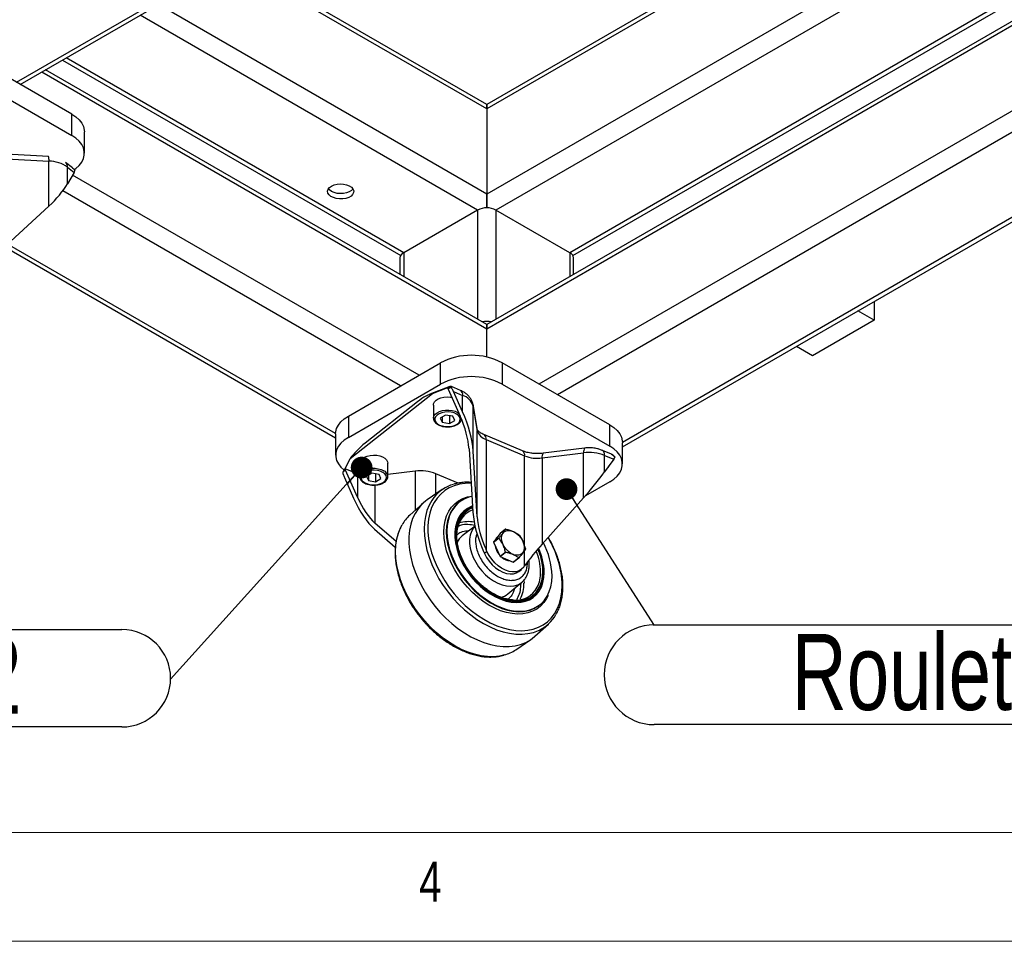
# Model space of a CAD drawing. Header units: millimetres. Extents: x 5 to 415, y 5 to 292.
# Tile 14 of 25: x 166 to 211, y 5 to 47. Entities that reach past the tile are written whole.
import ezdxf

# ---------------------------------------------------------------- set-up
doc = ezdxf.new("R2010")
doc.units = ezdxf.units.MM
doc.layers.add('NOTES', color=6, linetype='Continuous')
doc.layers.add('TRAIT-FORT', color=4, linetype='Continuous', lineweight=25)
doc.styles.add('SLDTEXTSTYLE0', font='TXT', dxfattribs={"width": 0.75})
doc.dimstyles.new('SLDDIMSTYLE4', dxfattribs={"dimtxt": 0.18, "dimasz": 1, "dimexe": 0, "dimexo": 0.0625, "dimgap": 0, "dimtad": 0, "dimtih": 1, "dimtoh": 1, "dimdec": 0, "dimrnd": 1e-09, "dimzin": 0, "dimdsep": 46, "dimtxsty": 'Standard', "dimblk1": 'DOT', "dimblk2": 'DOT', "dimsah": 1, "dimcen": 0.09, "dimadec": 0, "dimazin": 0, "dimtfac": 1, "dimtdec": 0, "dimtofl": 0, "dimtmove": 0, "dimatfit": 3, "dimldrblk": 'DOT', "dimfxl": 1, "dimfrac": 2, "dimtolj": 1, "dimtzin": 0, "dimarcsym": 0})

# ---------------------------------------------------------------- blocks, each defined once
blk = doc.blocks.new('SW_NOTE_6')
at = {"layer": 'NOTES', "color": 0}
for p, q in [((0, 0.04), (51.913, 0.04)), ((51.913, -4.55), (0, -4.55))]:
    blk.add_line(p, q, dxfattribs=at)
for centre, start, end in [((0, -2.255), 90, 270), ((51.913, -2.255), 270, 90)]:
    blk.add_arc(centre, 2.295, start, end, dxfattribs=at)
at = {"layer": 'NOTES', "color": 0, "insert": (25.838, -0.379), "char_height": 3.5, "attachment_point": 2, "style": 'SLDTEXTSTYLE0'}
blk.add_mtext('Roulette REF: 38-177-80', dxfattribs=at)
blk = doc.blocks.new('_Dot')
at = {"color": 0, "linetype": 'ByBlock', "lineweight": -2}
blk.add_line((-0.5, 0), (-1, 0), dxfattribs=at)
at = {"color": 0, "linetype": 'ByBlock', "const_width": 0.5}
blk.add_lwpolyline([(-0.25, 0, 1), (0.25, 0, 1)], format="xyb", close=True, dxfattribs=at)
blk = doc.blocks.new('SW_NOTE_7')
at = {"layer": 'NOTES', "color": 0}
for p, q in [((-36.339, 2.28), (-2.24, 2.28)), ((-2.24, -2.2), (-36.339, -2.2))]:
    blk.add_line(p, q, dxfattribs=at)
for centre, start, end in [((-36.339, 0.04), 90, 270), ((-2.24, 0.04), 270, 90)]:
    blk.add_arc(centre, 2.24, start, end, dxfattribs=at)
at = {"layer": 'NOTES', "color": 0, "insert": (-19.341, 1.911), "char_height": 3.5, "attachment_point": 2, "style": 'SLDTEXTSTYLE0'}
blk.add_mtext('VIS CHc M8x12', dxfattribs=at)

msp = doc.modelspace()

# ---------------------------------------------------------------- linework, layer by layer
at = {"lineweight": 18}
for p, q in [((10, 10), (410, 10)), ((5, 5), (415, 5))]:
    msp.add_line(p, q, dxfattribs=at)
at = {"layer": 'TRAIT-FORT', "lineweight": 25}
for p, q in [((165.635, 44.503), (229.133, 81.16)), ((165.811, 44.402), (229.264, 81.033)), ((244.548, 76.548), (187.272, 43.484)), ((244.548, 76.346), (187.272, 43.281)), ((247.94, 74.385), (187.272, 39.362)), ((248.584, 73.776), (187.697, 38.627)), ((253.987, 72.977), (191.091, 36.667)), ((191.228, 36.544), (254.163, 72.875)), ((254.944, 72.425), (187.272, 33.359)), ((255.12, 72.323), (187.272, 33.156)), ((253.174, 67.281), (189.676, 30.624)), ((254.023, 66.791), (190.525, 30.134)), ((254.987, 63.429), (193.515, 27.942)), ((193.515, 27.739), (255.023, 63.247)), ((187.272, 43.281), (175.571, 50.036)), ((187.272, 43.484), (175.746, 50.138)), ((187.272, 39.362), (172.176, 48.077)), ((186.848, 38.627), (171.327, 47.587)), ((168.18, 43.034), (163.231, 45.891)), ((167.758, 45.526), (183.316, 36.544)), ((183.454, 36.667), (167.933, 45.627)), ((163.231, 44.911), (168.18, 42.054)), ((187.272, 33.156), (166.801, 44.974)), ((187.272, 33.359), (166.977, 45.075)), ((187.272, 43.484), (187.272, 43.281)), ((187.272, 43.281), (187.272, 43.484)), ((168.18, 42.054), (168.18, 43.034)), ((187.272, 43.281), (187.272, 39.362)), ((168.766, 41.237), (168.766, 42.217)), ((167.114, 41.09), (165.166, 41.198)), ((165.186, 40.986), (167.134, 40.879)), ((167.134, 38.81), (167.134, 40.879)), ((168.217, 40.565), (167.894, 40.82)), ((167.988, 39.837), (167.988, 40.598)), ((167.988, 40.598), (168.296, 40.355)), ((168.296, 40.355), (167.988, 39.837)), ((168.24, 40.544), (168.223, 40.56)), ((184.161, 31.033), (168.224, 40.233)), ((183.312, 30.543), (167.771, 39.514)), ((187.272, 39.362), (187.272, 38.728)), ((187.272, 38.728), (187.272, 39.362)), ((167.134, 38.81), (165.186, 37.02)), ((186.848, 38.627), (183.454, 36.667)), ((186.848, 38.627), (186.848, 33.604)), ((191.091, 36.667), (187.697, 38.627)), ((187.697, 38.627), (187.697, 33.604)), ((165.104, 36.932), (180.323, 28.147)), ((180.323, 28.35), (165.231, 37.062)), ((183.278, 36.422), (183.278, 35.665)), ((183.454, 36.667), (183.454, 35.563)), ((191.091, 36.667), (191.091, 35.563)), ((191.266, 35.665), (191.266, 36.422)), ((205.091, 33.563), (204.348, 33.993)), ((205.091, 34.422), (205.091, 33.563)), ((205.091, 33.563), (202.263, 31.931)), ((187.272, 33.156), (187.272, 33.359)), ((187.272, 33.359), (187.272, 33.156)), ((187.272, 31.868), (187.272, 33.156)), ((202.263, 31.931), (201.519, 32.36)), ((180.908, 29.155), (185.151, 31.604)), ((185.151, 30.624), (185.151, 31.604)), ((187.979, 31.604), (187.979, 30.624)), ((192.929, 28.747), (187.979, 31.604)), ((180.908, 28.175), (185.151, 30.624)), ((185.569, 30.51), (184.649, 30.155)), ((184.781, 30.192), (185.477, 30.461)), ((185.46, 30.445), (185.56, 30.473)), ((185.477, 30.461), (185.46, 30.445)), ((185.598, 30.472), (185.495, 30.391)), ((185.495, 30.391), (186.053, 29.148)), ((185.56, 30.473), (185.598, 30.472)), ((186.064, 30.333), (185.647, 30.509)), ((187.979, 30.624), (192.929, 27.767)), ((180.987, 27.199), (184.781, 30.192)), ((186.165, 29.344), (185.744, 30.283)), ((185.744, 30.283), (186.165, 30.105)), ((186.165, 29.344), (186.165, 30.105)), ((184.09, 29.811), (181.677, 27.907)), ((184.819, 29.66), (184.819, 29.058)), ((186.832, 28.541), (186.646, 29.666)), ((186.646, 29.666), (186.651, 29.612)), ((186.651, 27.543), (186.651, 29.612)), ((186.651, 29.612), (186.837, 28.487)), ((180.908, 29.155), (180.908, 28.175)), ((185.382, 29.2), (185.135, 29.06)), ((185.135, 29.06), (185.222, 28.867)), ((185.222, 29.11), (185.222, 28.867)), ((185.716, 29.147), (185.382, 29.2)), ((185.556, 29.173), (185.556, 28.813)), ((185.803, 28.953), (185.716, 29.147)), ((185.933, 29.321), (185.994, 29.279)), ((185.222, 28.867), (185.556, 28.813)), ((185.556, 28.813), (185.803, 28.953)), ((186.832, 28.541), (186.837, 28.487)), ((192.929, 27.767), (192.929, 28.747)), ((180.323, 28.338), (180.323, 27.359)), ((186.837, 24.521), (186.837, 28.487)), ((188.916, 27.554), (187.141, 28.304)), ((186.458, 27.647), (186.638, 24.728)), ((187.242, 28.076), (187.242, 23.02)), ((187.242, 28.076), (189.017, 27.326)), ((191.775, 27.679), (189.862, 27.442)), ((193.515, 26.95), (193.515, 27.93)), ((180.753, 26.734), (180.987, 27.199)), ((186.837, 24.521), (186.651, 27.543)), ((189.017, 23.143), (189.017, 27.326)), ((189.818, 27.228), (191.731, 27.465)), ((189.818, 27.228), (189.818, 23.262)), ((191.731, 25.397), (191.731, 27.465)), ((193.009, 27.399), (192.592, 27.575)), ((192.692, 26.587), (192.692, 27.347)), ((192.692, 27.347), (193.113, 27.169)), ((180.736, 26.719), (180.753, 26.734)), ((181.328, 26.491), (180.753, 26.734)), ((181.424, 26.981), (181.424, 26.379)), ((182.724, 26.379), (182.724, 26.981)), ((193.113, 27.169), (192.692, 26.587)), ((192.851, 26.783), (192.813, 26.753)), ((192.888, 26.858), (192.851, 26.783)), ((180.771, 26.664), (180.669, 26.584)), ((180.669, 26.584), (180.684, 26.626)), ((180.683, 26.626), (180.736, 26.719)), ((180.724, 26.323), (181.145, 25.384)), ((181.328, 25.421), (180.771, 26.664)), ((181.328, 26.491), (181.328, 25.421)), ((181.987, 26.522), (181.74, 26.382)), ((181.74, 26.382), (181.827, 26.188)), ((181.827, 26.431), (181.827, 26.188)), ((182.321, 26.468), (181.987, 26.522)), ((182.16, 26.494), (182.16, 26.135)), ((182.16, 26.135), (182.407, 26.275)), ((182.407, 26.275), (182.321, 26.468)), ((183.977, 26.622), (182.724, 26.467)), ((183.977, 26.622), (183.977, 24.816)), ((185.966, 26.07), (184.938, 26.504)), ((184.938, 25.576), (184.938, 26.504)), ((181.827, 26.188), (182.16, 26.135)), ((182.129, 25.981), (182.129, 24.232)), ((192.929, 26.134), (191.814, 25.49)), ((185.229, 25.774), (184.539, 25.304)), ((191.731, 25.397), (189.818, 23.262)), ((184.349, 25.154), (183.731, 24.592)), ((186, 25.188), (185.974, 25.168)), ((183.102, 23.388), (182.129, 24.232)), ((186.733, 24.086), (186.145, 23.644)), ((182.106, 23.958), (183.068, 23.124)), ((186.145, 23.644), (186.133, 23.635)), ((187.888, 23.756), (187.589, 23.358)), ((187.589, 23.358), (187.838, 23.555)), ((188.137, 23.953), (187.888, 23.756)), ((187.838, 23.546), (187.589, 23.35)), ((187.589, 23.35), (187.888, 22.699)), ((187.124, 22.927), (187.166, 22.832)), ((187.284, 22.925), (187.166, 22.832)), ((187.284, 22.925), (187.242, 23.02)), ((187.888, 22.699), (188.137, 22.896)), ((188.144, 22.888), (187.895, 22.692)), ((187.895, 22.692), (188.494, 22.439)), ((189.017, 22.27), (189.017, 22.984)), ((188.494, 22.439), (188.743, 22.636)), ((188.75, 22.637), (188.501, 22.44)), ((188.974, 22.211), (189.017, 22.27)), ((188.754, 22.012), (188.873, 22.105)), ((188.248, 20.978), (188.889, 21.509)), ((188.851, 21.454), (188.849, 21.476)), ((188.982, 21.595), (188.987, 21.464)), ((189.69, 20.457), (189.716, 20.477)), ((189.489, 19.03), (190.107, 19.591)), ((188.608, 18.409), (189.298, 18.88))]:
    msp.add_line(p, q, dxfattribs=at)
at = {"layer": 'TRAIT-FORT', "lineweight": 25, "flags": 128}
for points in [[(168.18, 43.034), (168.367, 42.909), (168.522, 42.771), (168.64, 42.621), (168.72, 42.463), (168.761, 42.3), (168.766, 42.217)], [(168.296, 40.494), (168.367, 40.546), (168.522, 40.684), (168.64, 40.834), (168.72, 40.992), (168.761, 41.155), (168.761, 41.32), (168.72, 41.483), (168.64, 41.641), (168.522, 41.791), (168.367, 41.929), (168.18, 42.054)], [(180.13, 39.729), (180.249, 39.782), (180.387, 39.817), (180.536, 39.83), (180.686, 39.822), (180.827, 39.793), (180.952, 39.744), (181.051, 39.679), (181.119, 39.601), (181.152, 39.517), (181.147, 39.43), (181.105, 39.346), (181.029, 39.272), (180.922, 39.21), (180.793, 39.166), (180.649, 39.142), (180.498, 39.139), (180.352, 39.158), (180.217, 39.198), (180.105, 39.255), (180.02, 39.327), (179.969, 39.408), (179.955, 39.495), (179.979, 39.581), (180.038, 39.66), (180.13, 39.729)], [(180.13, 39.484), (180.038, 39.553), (180.003, 39.593)], [(181.107, 39.593), (181.051, 39.534), (180.952, 39.469), (180.827, 39.42), (180.686, 39.391), (180.536, 39.383), (180.387, 39.396), (180.249, 39.431), (180.13, 39.484)], [(184.819, 29.66), (184.827, 29.718), (184.867, 29.802), (184.94, 29.878), (185.041, 29.943), (185.166, 29.992), (185.306, 30.023), (185.456, 30.035), (185.606, 30.027), (185.663, 30.018)], [(180.323, 28.338), (180.328, 28.421), (180.368, 28.584), (180.449, 28.742), (180.567, 28.892), (180.721, 29.03), (180.908, 29.155)], [(184.819, 29.053), (184.82, 29.072), (184.843, 29.158), (184.9, 29.239), (184.987, 29.31), (185.101, 29.367), (185.234, 29.408), (185.381, 29.43), (185.531, 29.431), (185.679, 29.413), (185.815, 29.376), (185.933, 29.321)], [(185.888, 29.245), (185.773, 29.297), (185.638, 29.332), (185.493, 29.346), (185.346, 29.338), (185.207, 29.31), (185.085, 29.263), (184.986, 29.2), (184.918, 29.124), (184.885, 29.042), (184.888, 28.957), (184.928, 28.875), (185.002, 28.801), (185.105, 28.741), (185.231, 28.697), (185.372, 28.672), (185.52, 28.669), (185.664, 28.687), (185.795, 28.725), (185.907, 28.78), (185.99, 28.85), (186.042, 28.93), (186.057, 29.015), (186.035, 29.099), (185.978, 29.177), (185.888, 29.245)], [(192.929, 28.747), (193.116, 28.622), (193.27, 28.483), (193.389, 28.334), (193.469, 28.176), (193.51, 28.013), (193.515, 27.93)], [(180.908, 28.175), (180.721, 28.05), (180.567, 27.912), (180.449, 27.762), (180.368, 27.604), (180.328, 27.441), (180.328, 27.276), (180.368, 27.113), (180.449, 26.955), (180.567, 26.805), (180.705, 26.679)], [(192.929, 26.134), (193.116, 26.258), (193.27, 26.397), (193.389, 26.547), (193.469, 26.705), (193.51, 26.868), (193.51, 27.033), (193.469, 27.196), (193.389, 27.354), (193.27, 27.504), (193.116, 27.642), (192.929, 27.767)], [(181.424, 26.981), (181.431, 27.039), (181.472, 27.123), (181.544, 27.199), (181.646, 27.264), (181.77, 27.313), (181.911, 27.345), (182.06, 27.356), (182.21, 27.348), (182.353, 27.32), (182.481, 27.274), (182.587, 27.212), (182.665, 27.137), (182.711, 27.054), (182.724, 26.981)], [(192.692, 27.347), (192.687, 27.422), (192.67, 27.486), (192.643, 27.535), (192.606, 27.568), (192.591, 27.575)], [(181.424, 26.374), (181.424, 26.393), (181.447, 26.479), (181.504, 26.56), (181.592, 26.631), (181.705, 26.688), (181.839, 26.729), (181.985, 26.751), (182.136, 26.753), (182.283, 26.734), (182.42, 26.697), (182.537, 26.642)], [(181.424, 26.456), (181.417, 26.458), (181.328, 26.491)], [(182.493, 26.566), (182.377, 26.619), (182.242, 26.653), (182.097, 26.667), (181.95, 26.66), (181.811, 26.632), (181.689, 26.584), (181.59, 26.521), (181.523, 26.446), (181.489, 26.363), (181.493, 26.278), (181.532, 26.196), (181.606, 26.123), (181.71, 26.062), (181.836, 26.018), (181.977, 25.994), (182.124, 25.99), (182.268, 26.008), (182.4, 26.046), (182.511, 26.102), (182.595, 26.172), (182.646, 26.251), (182.661, 26.336), (182.639, 26.42), (182.582, 26.498), (182.493, 26.566)], [(186.556, 26.061), (186.285, 26.056), (186.024, 26.019), (185.778, 25.951), (185.55, 25.853), (185.341, 25.725), (185.154, 25.568), (184.99, 25.384), (184.851, 25.175), (184.739, 24.943), (184.653, 24.689), (184.596, 24.417), (184.567, 24.128), (184.567, 23.826), (184.596, 23.513), (184.653, 23.192), (184.739, 22.867), (184.851, 22.539), (184.99, 22.213), (185.154, 21.891), (185.341, 21.576), (185.55, 21.272), (185.778, 20.98), (186.024, 20.705), (186.285, 20.447), (186.559, 20.211), (186.843, 19.998), (187.135, 19.809), (187.431, 19.647), (187.73, 19.514), (188.028, 19.41), (188.322, 19.336), (188.61, 19.294), (188.89, 19.283), (189.157, 19.304), (189.411, 19.356), (189.649, 19.44), (189.867, 19.553), (190.065, 19.696), (190.241, 19.866), (190.392, 20.063), (190.518, 20.283), (190.618, 20.527), (190.689, 20.79), (190.732, 21.071), (190.747, 21.367), (190.747, 21.367)], [(184.837, 25.405), (184.747, 25.278), (184.621, 25.053), (184.522, 24.805), (184.451, 24.538), (184.408, 24.253), (184.393, 23.953), (184.408, 23.641), (184.451, 23.319), (184.522, 22.992), (184.621, 22.66), (184.747, 22.329), (184.898, 21.999), (185.074, 21.676), (185.272, 21.36), (185.491, 21.056), (185.729, 20.767), (185.984, 20.493), (186.253, 20.239), (186.534, 20.007), (186.824, 19.798), (187.121, 19.614), (187.423, 19.458), (187.726, 19.33), (188.027, 19.232), (188.324, 19.164), (188.615, 19.128), (188.896, 19.123), (189.165, 19.15), (189.419, 19.208), (189.657, 19.296), (189.666, 19.3)], [(190.096, 20.9), (190.027, 20.762), (189.901, 20.576), (189.75, 20.414), (189.576, 20.281), (189.381, 20.176), (189.167, 20.102), (188.937, 20.059), (188.693, 20.048), (188.439, 20.069), (188.177, 20.121), (187.91, 20.204), (187.641, 20.318), (187.374, 20.46), (187.112, 20.629), (186.857, 20.824), (186.613, 21.041), (186.383, 21.278), (186.169, 21.533), (185.974, 21.802), (185.8, 22.083), (185.65, 22.371), (185.524, 22.665), (185.424, 22.959), (185.353, 23.251), (185.309, 23.538), (185.295, 23.816), (185.309, 24.081), (185.353, 24.331), (185.424, 24.562), (185.524, 24.773), (185.65, 24.96), (185.8, 25.121), (185.974, 25.255), (186.169, 25.359), (186.383, 25.433), (186.592, 25.474)], [(186.593, 25.456), (186.499, 25.434), (186.29, 25.362), (186.1, 25.26), (185.93, 25.129), (185.783, 24.972), (185.66, 24.789), (185.563, 24.584), (185.493, 24.358), (185.451, 24.114), (185.437, 23.855), (185.451, 23.585), (185.493, 23.305), (185.563, 23.02), (185.66, 22.732), (185.783, 22.446), (185.93, 22.164), (186.1, 21.891), (186.29, 21.628), (186.499, 21.379), (186.724, 21.147), (186.962, 20.936), (187.21, 20.746), (187.466, 20.581), (187.727, 20.442), (187.989, 20.331), (188.249, 20.25), (188.505, 20.199), (188.754, 20.178), (188.992, 20.189), (189.216, 20.231), (189.425, 20.303), (189.615, 20.405), (189.785, 20.536), (189.932, 20.693), (190.055, 20.876), (190.152, 21.081), (190.222, 21.307), (190.264, 21.551), (190.279, 21.81)], [(184.539, 25.304), (184.457, 25.244), (184.272, 25.08), (184.111, 24.889), (183.974, 24.674), (183.863, 24.436), (183.779, 24.177), (183.723, 23.9), (183.694, 23.607), (183.694, 23.301), (183.723, 22.984), (183.779, 22.66), (183.863, 22.33), (183.974, 21.998), (184.111, 21.667), (184.272, 21.34), (184.457, 21.019), (184.663, 20.708), (184.889, 20.409), (185.133, 20.125), (185.393, 19.858), (185.666, 19.611), (185.95, 19.385), (186.243, 19.184), (186.541, 19.008), (186.843, 18.859), (187.146, 18.738), (187.446, 18.647), (187.742, 18.586), (188.031, 18.556), (188.31, 18.557), (188.576, 18.589), (188.828, 18.652), (189.064, 18.745), (189.28, 18.867), (189.476, 19.018), (189.489, 19.03)], [(186.62, 25.018), (186.561, 24.997), (186.381, 24.906), (186.222, 24.787), (186.086, 24.64), (185.975, 24.467), (185.89, 24.272), (185.833, 24.056), (185.804, 23.824), (185.804, 23.577), (185.833, 23.32), (185.89, 23.056), (185.975, 22.789), (186.086, 22.522), (186.222, 22.26), (186.381, 22.006), (186.561, 21.764), (186.759, 21.536), (186.973, 21.327), (187.199, 21.139), (187.434, 20.974), (187.675, 20.836), (187.919, 20.726), (188.161, 20.645), (188.4, 20.595), (188.631, 20.577), (188.851, 20.59), (189.057, 20.634), (189.246, 20.71), (189.416, 20.815), (189.564, 20.949), (189.688, 21.109), (189.786, 21.293), (189.858, 21.499), (189.901, 21.723), (189.915, 21.963), (189.915, 21.963)], [(186.625, 24.932), (186.451, 24.863), (186.192, 24.649), (186.007, 24.366), (185.9, 24.035), (185.866, 23.681), (185.9, 23.299), (186.007, 22.878), (186.09, 22.657), (186.192, 22.438), (186.451, 22.005), (186.771, 21.607), (187.128, 21.269), (187.5, 21.004), (187.864, 20.816), (188.227, 20.697), (188.599, 20.648), (188.782, 20.655), (188.957, 20.684), (189.276, 20.812), (189.535, 21.025), (189.721, 21.309), (189.828, 21.64), (189.861, 21.993), (189.861, 21.993)], [(185.626, 24.752), (185.538, 24.564), (185.468, 24.338), (185.426, 24.094), (185.411, 23.835), (185.426, 23.564), (185.468, 23.285), (185.538, 23), (185.635, 22.712), (185.758, 22.426), (185.905, 22.144), (186.075, 21.87), (186.265, 21.608), (186.474, 21.359), (186.698, 21.127), (186.936, 20.915), (187.185, 20.726), (187.441, 20.561), (187.701, 20.422), (187.963, 20.311), (188.224, 20.23), (188.48, 20.179), (188.728, 20.158), (188.966, 20.169), (189.191, 20.211), (189.201, 20.214)], [(188.088, 18.167), (187.854, 18.115), (187.585, 18.089), (187.304, 18.094), (187.013, 18.13), (186.716, 18.198), (186.415, 18.296), (186.112, 18.424), (185.811, 18.58), (185.513, 18.764), (185.223, 18.973), (184.942, 19.205), (184.673, 19.459), (184.418, 19.733), (184.18, 20.022), (183.961, 20.326), (183.763, 20.642), (183.587, 20.965), (183.436, 21.294), (183.31, 21.626), (183.211, 21.957), (183.14, 22.285), (183.097, 22.607), (183.082, 22.919), (183.097, 23.219), (183.14, 23.504), (183.211, 23.771), (183.31, 24.019), (183.379, 24.152)], [(186.735, 24.078), (186.655, 23.985), (186.571, 23.839), (186.515, 23.672), (186.486, 23.486), (186.486, 23.286), (186.515, 23.076), (186.571, 22.861), (186.655, 22.644), (186.764, 22.431), (186.896, 22.226), (187.048, 22.034), (187.217, 21.859), (187.399, 21.704), (187.59, 21.572), (187.787, 21.467), (187.984, 21.391), (188.179, 21.345), (188.366, 21.331), (188.542, 21.348), (188.702, 21.397), (188.845, 21.475), (188.894, 21.513)], [(187.755, 23.579), (187.727, 23.552), (187.676, 23.475)], [(187.953, 23.543), (187.967, 23.66), (188.009, 23.758), (188.076, 23.833), (188.165, 23.88), (188.27, 23.897), (188.387, 23.883), (188.508, 23.839), (188.628, 23.767), (188.74, 23.671), (188.838, 23.556), (188.916, 23.428), (188.971, 23.295), (188.999, 23.163), (188.999, 23.04), (188.971, 22.932), (188.916, 22.845), (188.838, 22.784), (188.74, 22.751), (188.628, 22.75), (188.508, 22.779), (188.387, 22.838), (188.27, 22.922), (188.165, 23.028), (188.076, 23.15), (188.009, 23.282), (187.967, 23.415), (187.953, 23.543)], [(187.166, 22.832), (187.263, 22.649), (187.382, 22.474), (187.521, 22.315), (187.676, 22.176), (187.841, 22.061), (188.011, 21.974), (188.182, 21.917), (188.346, 21.893), (188.501, 21.902), (188.64, 21.943), (188.754, 22.012)], [(188.974, 22.211), (188.878, 22.109), (188.758, 22.036), (188.619, 21.995), (188.465, 21.986), (188.3, 22.01), (188.129, 22.067), (187.959, 22.154), (187.794, 22.269), (187.64, 22.408), (187.5, 22.568), (187.381, 22.742), (187.284, 22.925)]]:
    msp.add_lwpolyline(points, dxfattribs=at)
at = {"layer": 'TRAIT-FORT', "lineweight": 25}
for centre, radius, start, end in [((166.602, 40.935), 0.535, 353.9161, 16.8785), ((167.101, 39.336), 1.543, 54.881, 88.7633), ((167.718, 40.615), 0.271, 356.4649, 49.4306), ((187.272, 37.808), 0.922, 62.6097, 117.3903), ((183.578, 36.393), 0.302, 114.3747, 174.3052), ((190.966, 36.393), 0.302, 5.6948, 65.6253), ((187.272, 32.489), 1.013, 78.0094, 101.9906), ((186.565, 28.888), 3.062, 62.4914, 117.5086), ((186.565, 27.908), 3.062, 62.4914, 117.5086), ((185.293, 30.3), 0.222, 24.3534, 41.0873), ((185.939, 30.141), 0.229, 350.9132, 56.8108), ((185.948, 29.406), 0.732, 16.3446, 72.8057), ((187.422, 28.659), 0.61, 196.3446, 252.8057), ((187.015, 28.112), 0.229, 350.9336, 56.6732), ((192.011, 27.52), 0.285, 145.949, 191.0397), ((188.791, 27.362), 0.229, 350.9132, 56.8108), ((189.607, 28.815), 1.602, 248.3992, 277.5809), ((190.098, 27.282), 0.285, 145.949, 191.0397), ((191.985, 25.56), 1.922, 68.3992, 97.5809), ((180.569, 26.573), 0.222, 24.3534, 41.0873), ((182.411, 26.355), 0.314, 3.7422, 66.2223), ((184.231, 24.717), 1.922, 68.3992, 97.5809), ((186.223, 24.323), 1.758, 106.0505, 142.0196), ((186.824, 24.101), 1.364, 128.5349, 151.4623), ((184.948, 23.262), 1.804, 132.455, 150.4384), ((187.036, 23.795), 1.127, 111.1073, 168.6753), ((186.416, 22.891), 1.407, 78.5434, 106.8483), ((186.612, 23.028), 0.773, 128.2279, 155.118), ((188.458, 23.551), 0.62, 179.6132, 180.3868), ((188.205, 23.554), 0.404, 98.6718, 99.7009), ((187.958, 22.915), 1.111, 44.5482, 45.0727), ((186.202, 21.213), 4.547, 1.9326, 31.183), ((188.209, 23.354), 0.62, 179.6132, 180.3868), ((188.511, 23.359), 0.876, 188.5202, 221.0083), ((186.853, 21.719), 3.426, 1.5238, 28.027), ((188.679, 23.478), 1.111, 224.5482, 225.0727), ((188.413, 23.164), 0.667, 229.6804, 264.5154), ((188.929, 23.675), 1.111, 224.5482, 225.0727), ((188.429, 23.039), 0.62, 359.6132, 0.3868), ((187.172, 21.94), 2.581, 1.02, 23.0129), ((187.073, 21.897), 2.843, 1.3459, 24.5906), ((188.433, 22.838), 0.404, 278.6718, 279.7009), ((188.682, 23.035), 0.404, 278.6718, 279.7009), ((188.248, 21.95), 1.505, 333.4923, 1.3535), ((187.553, 21.427), 1.434, 331.1595, 1.4654), ((187.758, 21.573), 0.771, 281.5129, 309.4139), ((188.593, 21.818), 1.138, 264.7458, 331.6979), ((188.855, 21.523), 1.354, 284.8205, 308.0898), ((188.927, 20.894), 1.757, 294.8668, 330.417), ((187.598, 19.903), 1.803, 285.7619, 304.0875)]:
    msp.add_arc(centre, radius, start, end, dxfattribs=at)
for centre, major_axis, ratio, start_param, end_param in [((167.893, 40.185), (0.426, 0.298), 0.310526, 5.680589, 5.973198), ((167.02, 39.428), (1.139, 1.208), 0.313421, 4.48665, 5.330431), ((185.449, 30.05), (-0.136, 0.548), 0.630873, 4.989959, 5.282568), ((184.09, 29.402), (0.838, 0.76), 0.275649, 0.398483, 1.325778), ((185.462, 28.682), (-0.739, 1.839), 0.366208, 3.97578, 4.819561), ((185.456, 28.785), (-0.887, 2.207), 0.366208, 3.97578, 4.819561), ((181.677, 27.499), (0.838, 0.76), 0.275649, 1.325778, 2.253073), ((192.818, 26.937), (0.368, 0.387), 0.139629, 5.484456, 5.777066), ((181.019, 26.556), (-0.136, 0.548), 0.630873, 1.555756, 1.848366), ((191.984, 26.027), (1.188, 1.446), 0.116777, 4.359127, 5.202907), ((181.854, 25.943), (-0.887, 2.207), 0.366208, 1.677968, 2.521749), ((181.919, 25.887), (-0.739, 1.839), 0.366208, 1.677968, 2.521749), ((187.832, 23.486), (-0.887, 2.207), 0.366208, 0.834187, 1.677968), ((187.832, 23.486), (-0.739, 1.839), 0.366208, 0.834187, 1.677968), ((189.608, 22.736), (0.99, 1.205), 0.116777, 1.217534, 2.061315)]:
    msp.add_ellipse(centre, major_axis=major_axis, ratio=ratio, start_param=start_param, end_param=end_param, dxfattribs=at)
for points, knots in [([(168.214, 40.561), (168.227, 40.553), (168.28, 40.52), (168.306, 40.468), (168.327, 40.428)], [0, 0, 0, 0, 0.235281, 1, 1, 1, 1]), ([(168.321, 40.443), (168.313, 40.46), (168.297, 40.491), (168.271, 40.514), (168.259, 40.525)], [0, 0, 0, 0, 0.528643, 1, 1, 1, 1]), ([(168.327, 40.428), (168.327, 40.435), (168.327, 40.448), (168.313, 40.451), (168.308, 40.453)], [0, 0, 0, 0, 0.57945, 1, 1, 1, 1]), ([(185.56, 30.473), (185.562, 30.489), (185.565, 30.51), (185.569, 30.507), (185.571, 30.506)], [0, 0, 0, 0, 0.725081, 1, 1, 1, 1]), ([(185.645, 30.509), (185.639, 30.512), (185.627, 30.516), (185.608, 30.518), (185.588, 30.516), (185.576, 30.513), (185.57, 30.511)], [0, 0, 0, 0, 0.251157, 0.504495, 0.755536, 1, 1, 1, 1]), ([(185.666, 30.418), (185.654, 30.432), (185.633, 30.457), (185.608, 30.467), (185.598, 30.472)], [0, 0, 0, 0, 0.5794507, 1, 1, 1, 1]), ([(185.666, 30.418), (185.663, 30.446), (185.659, 30.497), (185.649, 30.502), (185.645, 30.504)], [0, 0, 0, 0, 0.546406, 1, 1, 1, 1]), ([(186.642, 29.665), (186.639, 29.688), (186.63, 29.765), (186.579, 29.883), (186.497, 30.016), (186.392, 30.131), (186.265, 30.229), (186.154, 30.295), (186.082, 30.323), (186.063, 30.331)], [0, 0, 0, 0, 0.075326, 0.251216, 0.415355, 0.585493, 0.760487, 0.934432, 1, 1, 1, 1]), ([(184.82, 29.052), (184.823, 29.023), (184.83, 28.963), (184.879, 28.881), (184.952, 28.807), (185.051, 28.745), (185.171, 28.696), (185.306, 28.665), (185.449, 28.653), (185.593, 28.66), (185.731, 28.686), (185.857, 28.73), (185.966, 28.79), (186.048, 28.867), (186.099, 28.94), (186.107, 28.988), (186.109, 29.004)], [0, 0, 0, 0, 0.06763, 0.13687, 0.208206, 0.282269, 0.357639, 0.433006, 0.508189, 0.58333, 0.658617, 0.734243, 0.810439, 0.88725, 0.963485, 1, 1, 1, 1]), ([(187.141, 28.304), (187.139, 28.305), (187.103, 28.319), (187.043, 28.35), (186.967, 28.395), (186.908, 28.441), (186.868, 28.481), (186.843, 28.514), (186.833, 28.536), (186.833, 28.539), (186.832, 28.541)], [0, 0, 0, 0, 0.0075903, 0.1427528, 0.2778345, 0.4128099, 0.5488867, 0.6884531, 0.8366963, 1, 1, 1, 1]), ([(191.984, 27.692), (191.916, 27.691), (191.845, 27.69), (191.777, 27.68), (191.775, 27.679)], [0, 0, 0, 0, 0.968508, 1, 1, 1, 1]), ([(192.59, 27.573), (192.562, 27.585), (192.49, 27.617), (192.376, 27.647), (192.253, 27.672), (192.127, 27.689), (192.036, 27.691), (191.984, 27.692)], [0, 0, 0, 0, 0.153655, 0.394725, 0.569444, 0.755099, 1, 1, 1, 1]), ([(189.608, 27.426), (189.547, 27.428), (189.462, 27.43), (189.339, 27.443), (189.236, 27.459), (189.122, 27.484), (189.013, 27.516), (188.948, 27.541), (188.916, 27.554)], [0, 0, 0, 0, 0.23887, 0.336692, 0.497218, 0.661283, 0.833938, 1, 1, 1, 1]), ([(189.862, 27.442), (189.829, 27.438), (189.746, 27.429), (189.66, 27.427), (189.608, 27.426)], [0, 0, 0, 0, 0.3884979, 1, 1, 1, 1]), ([(193.007, 27.394), (193.039, 27.38), (193.11, 27.349), (193.146, 27.285), (193.166, 27.25)], [0, 0, 0, 0, 0.453594, 1, 1, 1, 1]), ([(193.158, 27.279), (193.146, 27.297), (193.11, 27.352), (193.05, 27.379), (193.01, 27.398)], [0, 0, 0, 0, 0.319354, 1, 1, 1, 1]), ([(193.166, 27.25), (193.17, 27.257), (193.176, 27.27), (193.171, 27.272), (193.169, 27.273)], [0, 0, 0, 0, 0.57945, 1, 1, 1, 1]), ([(180.671, 26.478), (180.668, 26.499), (180.661, 26.535), (180.667, 26.569), (180.669, 26.584)], [0, 0, 0, 0, 0.57945, 1, 1, 1, 1]), ([(181.424, 26.373), (181.428, 26.344), (181.434, 26.285), (181.483, 26.202), (181.556, 26.128), (181.655, 26.066), (181.775, 26.018), (181.91, 25.987), (182.053, 25.974), (182.197, 25.981), (182.335, 26.007), (182.462, 26.051), (182.569, 26.112), (182.655, 26.188), (182.706, 26.276), (182.728, 26.342), (182.723, 26.374), (182.723, 26.375)], [0, 0, 0, 0, 0.065096, 0.131741, 0.200404, 0.271691, 0.344237, 0.41678, 0.489146, 0.561471, 0.633937, 0.706729, 0.78007, 0.854003, 0.927381, 0.997964, 1, 1, 1, 1]), ([(186.553, 26.103), (186.492, 26.107), (186.35, 26.115), (186.133, 26.1), (185.928, 26.07), (185.808, 26.035), (185.761, 26.021)], [0, 0, 0, 0, 0.217541, 0.511494, 0.807976, 1, 1, 1, 1]), ([(186.623, 24.964), (186.558, 24.942), (186.382, 24.881), (186.204, 24.721), (186.065, 24.54), (185.954, 24.341), (185.865, 24.064), (185.83, 23.696), (185.865, 23.3), (185.954, 22.947), (186.065, 22.654), (186.204, 22.355), (186.423, 21.988), (186.694, 21.652), (186.932, 21.411), (187.175, 21.196), (187.486, 20.974), (187.864, 20.78), (188.241, 20.655), (188.552, 20.614), (188.795, 20.624), (189.033, 20.664), (189.304, 20.772), (189.523, 20.953), (189.662, 21.134), (189.773, 21.334), (189.866, 21.609), (189.879, 21.861), (189.886, 21.983)], [0, 0, 0, 0, 0.0298683, 0.0808258, 0.1058045, 0.1307884, 0.1786952, 0.2238947, 0.2690941, 0.317001, 0.3419797, 0.3669636, 0.417921, 0.4688785, 0.4938572, 0.5188411, 0.5667479, 0.6119473, 0.6571468, 0.7050536, 0.7300323, 0.7550162, 0.8059737, 0.8569311, 0.8819098, 0.9068937, 0.9548006, 1, 1, 1, 1]), ([(183.366, 24.13), (183.354, 24.11), (183.3, 24.024), (183.228, 23.854), (183.149, 23.621), (183.095, 23.374), (183.063, 23.114), (183.054, 22.844), (183.068, 22.566), (183.104, 22.283), (183.162, 21.996), (183.24, 21.707), (183.339, 21.421), (183.454, 21.14), (183.584, 20.872), (183.716, 20.63), (183.842, 20.423), (183.969, 20.233), (184.082, 20.074), (184.161, 19.974), (184.188, 19.938)], [0, 0, 0, 0, 0.019434, 0.083565, 0.147824, 0.212163, 0.276526, 0.340855, 0.405093, 0.469183, 0.533048, 0.596586, 0.659625, 0.72182, 0.782373, 0.838912, 0.885845, 0.925287, 0.973516, 1, 1, 1, 1]), ([(186.599, 21.839), (186.542, 21.915), (186.462, 22.02), (186.357, 22.183), (186.274, 22.324), (186.185, 22.494), (186.104, 22.675), (186.033, 22.865), (185.975, 23.059), (185.932, 23.255), (185.906, 23.449), (185.896, 23.64), (185.905, 23.823), (185.922, 23.955), (185.941, 24.022), (185.944, 24.034)], [0, 0, 0, 0, 0.107219, 0.150491, 0.222115, 0.296093, 0.375033, 0.456931, 0.540993, 0.626615, 0.713422, 0.801212, 0.889924, 0.97966, 1, 1, 1, 1]), ([(186.731, 24.123), (186.623, 24.141), (186.398, 24.179), (186.131, 24.158), (185.994, 24.097), (185.948, 24.076)], [0, 0, 0, 0, 0.381203, 0.791522, 1, 1, 1, 1]), ([(185.902, 23.695), (185.928, 23.718), (186.019, 23.799), (186.182, 23.853), (186.349, 23.884), (186.432, 23.886), (186.468, 23.886)], [0, 0, 0, 0, 0.180824, 0.621491, 0.837493, 1, 1, 1, 1]), ([(186.824, 23.76), (186.807, 23.715), (186.768, 23.61), (186.754, 23.413), (186.773, 23.18), (186.837, 22.928), (186.948, 22.665), (187.103, 22.407), (187.294, 22.169), (187.507, 21.967), (187.73, 21.808), (187.952, 21.694), (188.175, 21.62), (188.397, 21.591), (188.611, 21.613), (188.802, 21.689), (188.957, 21.816), (189.067, 21.986), (189.133, 22.183), (189.141, 22.331), (189.145, 22.403)], [0, 0, 0, 0, 0.039042, 0.091943, 0.144845, 0.200915, 0.259317, 0.318957, 0.378598, 0.437, 0.49307, 0.545972, 0.598873, 0.654944, 0.713345, 0.772986, 0.832627, 0.891028, 0.947098, 1, 1, 1, 1]), ([(187.838, 23.555), (187.874, 23.597), (187.947, 23.684), (188.059, 23.827), (188.107, 23.904), (188.137, 23.953)], [0, 0, 0, 0, 0.268143, 0.542157, 1, 1, 1, 1]), ([(188.144, 23.954), (188.207, 23.939), (188.332, 23.91), (188.546, 23.832), (188.667, 23.751), (188.743, 23.701)], [0, 0, 0, 0, 0.2681431, 0.5421571, 1, 1, 1, 1]), ([(188.75, 23.694), (188.786, 23.644), (188.859, 23.544), (188.971, 23.331), (189.019, 23.154), (189.049, 23.043)], [0, 0, 0, 0, 0.2681431, 0.5421571, 1, 1, 1, 1]), ([(190.468, 20.048), (190.482, 20.07), (190.536, 20.158), (190.61, 20.33), (190.688, 20.562), (190.742, 20.81), (190.774, 21.07), (190.783, 21.34), (190.77, 21.617), (190.734, 21.901), (190.676, 22.188), (190.597, 22.476), (190.499, 22.763), (190.383, 23.044), (190.253, 23.312), (190.159, 23.49), (190.106, 23.576), (190.103, 23.58)], [0, 0, 0, 0, 0.025092, 0.101109, 0.177277, 0.25354, 0.329831, 0.406082, 0.482225, 0.558192, 0.633894, 0.709208, 0.783929, 0.857651, 0.929426, 0.996444, 1, 1, 1, 1]), ([(188.137, 22.896), (188.121, 22.96), (188.087, 23.091), (187.995, 23.321), (187.898, 23.46), (187.838, 23.546)], [0, 0, 0, 0, 0.268143, 0.542157, 1, 1, 1, 1]), ([(188.743, 22.636), (188.7, 22.665), (188.613, 22.726), (188.464, 22.797), (188.305, 22.851), (188.198, 22.876), (188.144, 22.888)], [0, 0, 0, 0, 0.267898, 0.541662, 0.768854, 1, 1, 1, 1]), ([(189.049, 23.035), (189.033, 23.007), (188.999, 22.952), (188.907, 22.825), (188.811, 22.709), (188.75, 22.637)], [0, 0, 0, 0, 0.268143, 0.542157, 1, 1, 1, 1]), ([(189.861, 21.993), (189.855, 22.119), (189.842, 22.379), (189.747, 22.729), (189.668, 22.952), (189.63, 23.033), (189.626, 23.041)], [0, 0, 0, 0, 0.374461, 0.771353, 0.978336, 1, 1, 1, 1]), ([(189.886, 21.983), (189.88, 22.11), (189.867, 22.373), (189.771, 22.727), (189.688, 22.959), (189.648, 23.045), (189.642, 23.058)], [0, 0, 0, 0, 0.369319, 0.76076, 0.964858, 1, 1, 1, 1]), ([(188.893, 21.516), (188.923, 21.543), (188.998, 21.607), (189.085, 21.733), (189.158, 21.884), (189.204, 22.045), (189.227, 22.218), (189.229, 22.379), (189.215, 22.483), (189.209, 22.525)], [0, 0, 0, 0, 0.118055, 0.28387, 0.435418, 0.588503, 0.742344, 0.895895, 1, 1, 1, 1]), ([(188.499, 20.695), (188.472, 20.696), (188.384, 20.699), (188.225, 20.728), (188.025, 20.782), (187.824, 20.859), (187.625, 20.956), (187.43, 21.072), (187.244, 21.202), (187.076, 21.338), (186.935, 21.466), (186.812, 21.591), (186.702, 21.712), (186.632, 21.798), (186.599, 21.839)], [0, 0, 0, 0, 0.042982, 0.143704, 0.243899, 0.343564, 0.442518, 0.540335, 0.635971, 0.726489, 0.805803, 0.867009, 0.937204, 1, 1, 1, 1]), ([(188.645, 20.7), (188.647, 20.702), (188.68, 20.745), (188.749, 20.883), (188.834, 21.124), (188.846, 21.346), (188.851, 21.454)], [0, 0, 0, 0, 0.014286, 0.222832, 0.622716, 1, 1, 1, 1]), ([(188.553, 21.231), (188.535, 21.164), (188.491, 21.008), (188.382, 20.836), (188.277, 20.757), (188.239, 20.729)], [0, 0, 0, 0, 0.320756, 0.755949, 1, 1, 1, 1]), ([(184.188, 19.938), (184.265, 19.844), (184.372, 19.713), (184.541, 19.529), (184.69, 19.377), (184.873, 19.206), (185.071, 19.036), (185.284, 18.872), (185.509, 18.716), (185.743, 18.573), (185.984, 18.444), (186.23, 18.332), (186.478, 18.239), (186.728, 18.164), (186.977, 18.111), (187.224, 18.079), (187.467, 18.069), (187.705, 18.083), (187.905, 18.113), (188.02, 18.147), (188.063, 18.159)], [0, 0, 0, 0, 0.0710139, 0.0996996, 0.1472489, 0.1964768, 0.2491359, 0.30392, 0.3603064, 0.4178845, 0.4763721, 0.5355715, 0.5953472, 0.6556075, 0.7162969, 0.777394, 0.8389076, 0.9008779, 0.9633815, 1, 1, 1, 1])]:
    msp.add_open_spline(points, degree=3, knots=knots, dxfattribs=at)

# ---------------------------------------------------------------- block references
at = {"layer": 'NOTES'}
for name, p in [('SW_NOTE_6', (194.973, 19.515)), ('SW_NOTE_7', (172.732, 17.056))]:
    msp.add_blockref(name, p, dxfattribs=at)

# ---------------------------------------------------------------- texts
at = {"layer": 'NOTES', "insert": (184.167, 8.668), "char_height": 1.852, "attachment_point": 1, "style": 'SLDTEXTSTYLE0'}
msp.add_mtext('4', dxfattribs=at)

# ---------------------------------------------------------------- leaders
at = {"layer": 'NOTES'}
for points in [[(181.519, 26.786), (172.732, 17.056)], [(190.943, 25.794), (194.973, 19.515)]]:
    msp.add_leader(points, dimstyle='SLDDIMSTYLE4', dxfattribs=at)

doc.saveas('drawing.dxf')
